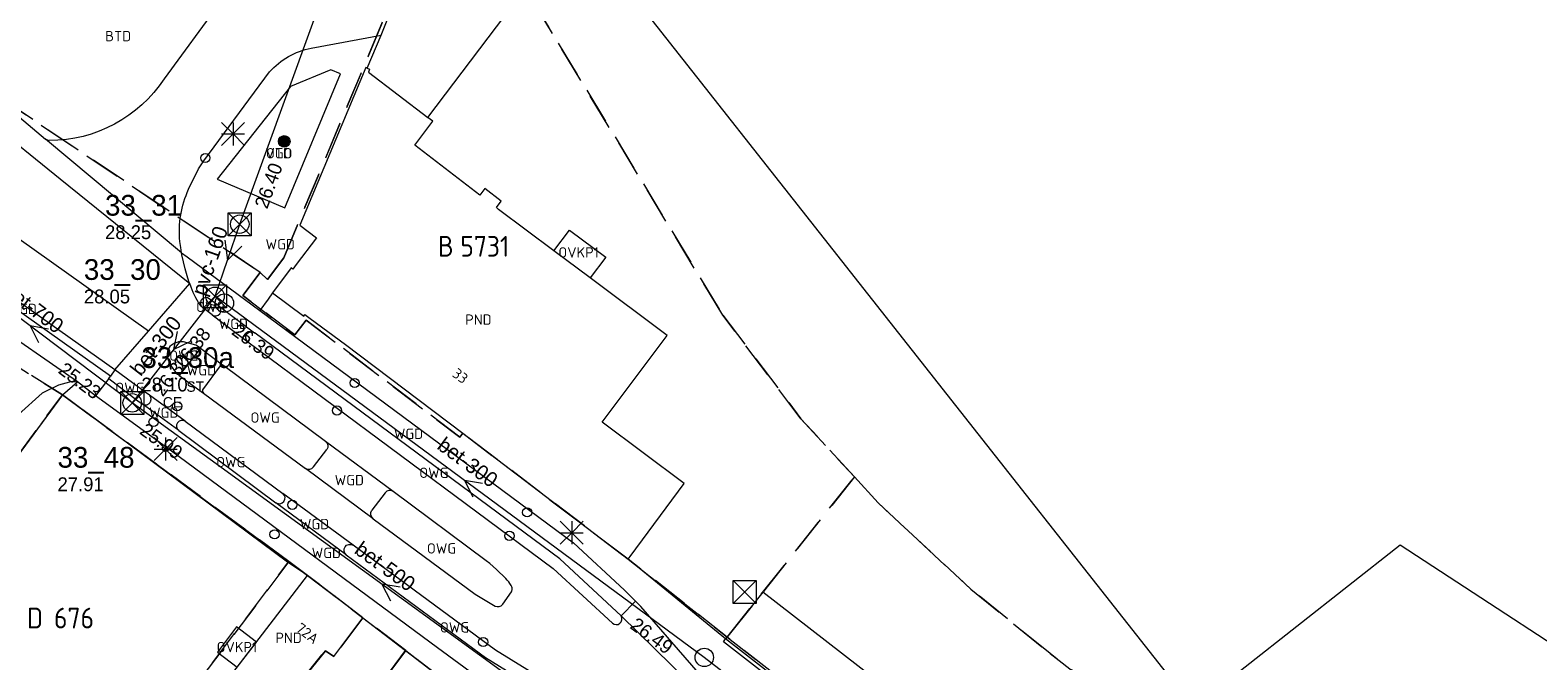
# Model space of a CAD drawing. Header units: metres. Extents: x 207644 to 210135, y 370459 to 373417.
# Tile 243 of 256: x 208356 to 208487, y 372342 to 372397. Entities that reach past the tile are written whole.
import ezdxf
from ezdxf.enums import TextEntityAlignment as Align

# ---------------------------------------------------------------- set-up
doc = ezdxf.new("R2010")
doc.units = ezdxf.units.M
doc.linetypes.add('HIDDEN2', pattern=[4.7625, 3.175, -1.5875])
for name, color, linetype in [('BTD', 7, 'Continuous'), ('combi_kolk', 7, 'Continuous'), ('CON_BxH160x160mm', 7, 'Continuous'), ('CON_BxH300x300mm', 7, 'Continuous'), ('CON_BxH500x500mm', 7, 'Continuous'), ('CON_BxH700x700mm', 7, 'Continuous'), ('DMM_BxH160x160mm', 7, 'Continuous'), ('DMM_BxH300x300mm', 7, 'Continuous'), ('DMM_BxH500x500mm', 7, 'Continuous'), ('DMM_BxH700x700mm', 7, 'Continuous'), ('GB', 1, 'Continuous'), ('GB07', 1, 'Continuous'), ('GB11', 1, 'Continuous'), ('INV_BxH300x300mm', 7, 'Continuous'), ('INV_BxH500x500mm', 7, 'Continuous'), ('INV_BxH700x700mm', 7, 'Continuous'), ('KAD_Niet_vastgesteld_Perceel', 30, 'Continuous'), ('KAD_perceelnummer', 212, 'Continuous'), ('KAD_sectie', 212, 'Continuous'), ('KAD_Vastgesteld_Perceel', 212, 'Continuous'), ('KO_INSPECTIE', 7, 'Continuous'), ('NAR', 7, 'Continuous'), ('NLV_inspectieput', 7, 'Continuous'), ('NLV_verdekte_put', 7, 'Continuous'), ('NNR_inspectieput', 7, 'Continuous'), ('NNR_verdekte_put', 7, 'Continuous'), ('NOD_inspectieput', 7, 'Continuous'), ('NOD_verdekte_put', 7, 'Continuous'), ('OTD', 7, 'Continuous'), ('OVKP1', 7, 'Continuous'), ('OWG', 7, 'Continuous'), ('PIJL', 7, 'Continuous'), ('PND', 7, 'Continuous'), ('trottoirkolk', 7, 'Continuous'), ('VGO', 7, 'Continuous'), ('WGD', 7, 'Continuous')]:
    doc.layers.add(name, color=color, linetype=linetype)
for name, color, linetype, lineweight in [('GBOR', 7, 'Continuous', 25), ('GIMGMV', 7, 'Continuous', 25), ('GMV', 7, 'Continuous', 25), ('GP1', 7, 'Continuous', 30), ('Q21_lantaarnpaal', 1, 'Continuous', 0), ('Q26_boom', 72, 'Continuous', 0), ('Q28_rioolput', 153, 'Continuous', 0)]:
    doc.layers.add(name, color=color, linetype=linetype, lineweight=lineweight)
doc.styles.add('ISO', font='isocpeur.ttf', dxfattribs={"height": 1})
doc.styles.add('ISOCP', font='ISOCP.shx', dxfattribs={"height": 1.8})

# ---------------------------------------------------------------- blocks, each defined once
blk = doc.blocks.new('ACMAP_ANN_TEMPLATE_Vastgesteld_Perceelnummer')
at = {"layer": 'KAD_perceelnummer', "style": 'ISOCP'}
blk.add_attdef('Perceelnummer', text='', height=1.8, dxfattribs=at).set_placement((0, 0), align=Align.MIDDLE)
at = {"layer": 'KAD_sectie', "style": 'ISOCP'}
blk.add_attdef('sectie', text='', height=1.8, dxfattribs=at).set_placement((-2.7, 0), align=Align.MIDDLE_RIGHT)
blk = doc.blocks.new('Q26')
blk.add_hatch(color=256).paths.add_polyline_path([(-0.45, -0.01, 1), (0.55, -0.01, 1)])
blk.add_circle((0.05, -0.01), 0.5)
blk = doc.blocks.new('Q21')
for p, q in [((-1, 1), (0, 0)), ((-1, 0), (0, 0)), ((-1, -1), (0, 0)), ((0, 1), (0, 0)), ((0, 0), (1, 1)), ((0, 0), (1, 0)), ((0, 0), (0, -1)), ((0, 0), (1, -1))]:
    blk.add_line(p, q)
blk = doc.blocks.new('Q28')
at = {"linetype": 'Continuous'}
for p, q in [((-1, -1), (1, 1)), ((-1, 1), (1, -1))]:
    blk.add_line(p, q, dxfattribs=at)
blk.add_lwpolyline([(1, 1), (1, -1), (-1, -1), (-1, 1)], close=True)

msp = doc.modelspace()

# ---------------------------------------------------------------- linework, layer by layer
at = {"layer": 'combi_kolk', "color": 253, "lineweight": 13}
for centre in [(208371.34, 372385.64), (208366.84, 372362.71)]:
    msp.add_circle(centre, 0.4, dxfattribs=at)
at = {"layer": 'CON_BxH160x160mm', "color": 253, "linetype": 'Continuous', "lineweight": 13}
msp.add_lwpolyline([(208372.177, 372373.627), (208374.331, 372379.888)], dxfattribs=at)
at = {"layer": 'CON_BxH300x300mm', "color": 253, "linetype": 'Continuous', "lineweight": 13}
for points in [[(208374.331, 372379.888), (208388.904, 372420.007)], [(208372.177, 372373.627), (208364.979, 372364.371)], [(208372.988, 372373.029), (208372.177, 372373.627)], [(208414.69, 372342.26), (208372.988, 372373.029)], [(208459.84, 372307.41), (208414.69, 372342.26)]]:
    msp.add_lwpolyline(points, dxfattribs=at)
at = {"layer": 'CON_BxH500x500mm', "color": 253, "linetype": 'Continuous', "lineweight": 13}
msp.add_lwpolyline([(208408.38, 372332.849), (208364.979, 372364.371)], dxfattribs=at)
at = {"layer": 'CON_BxH700x700mm', "color": 253, "linetype": 'Continuous', "lineweight": 13}
msp.add_lwpolyline([(208364.979, 372364.371), (208347.253, 372377.733)], dxfattribs=at)
at = {"layer": 'GB', "color": 253, "linetype": 'Continuous', "lineweight": 13}
for points in [[(208404.42, 372404.873), (208457.187, 372337.897)], [(208385.275, 372393.49), (208379.543, 372379.804)], [(208385.388, 372393.446), (208385.275, 372393.49)], [(208385.388, 372393.446), (208385.6, 372393.363)], [(208385.6, 372393.363), (208385.499, 372393.098)], [(208385.499, 372393.098), (208390.68, 372389.155)], [(208390.703, 372389.138), (208390.68, 372389.155)], [(208391.106, 372388.831), (208390.703, 372389.138)], [(208389.527, 372386.739), (208391.106, 372388.831)], [(208395.191, 372382.409), (208389.527, 372386.739)], [(208395.619, 372382.974), (208395.191, 372382.409)], [(208397.05, 372381.876), (208395.619, 372382.974)], [(208396.647, 372381.33), (208397.05, 372381.876)], [(208396.822, 372381.177), (208396.647, 372381.33)], [(208401.621, 372377.582), (208396.822, 372381.177)], [(208380.988, 372378.71), (208379.23, 372376.396)], [(208379.543, 372379.804), (208380.988, 372378.71)], [(208404.774, 372375.22), (208401.621, 372377.582)], [(208378.795, 372376.096), (208377.18, 372373.924)], [(208378.932, 372375.994), (208378.795, 372376.096)], [(208379.23, 372376.396), (208378.932, 372375.994)], [(208411.453, 372370.217), (208404.774, 372375.22)], [(208377.18, 372373.924), (208379.89, 372371.897)], [(208379.89, 372371.897), (208379.993, 372372.035)], [(208379.993, 372372.035), (208380.458, 372371.691)], [(208380.458, 372371.691), (208383.507, 372369.441)], [(208383.507, 372369.441), (208393.701, 372361.727)], [(208393.701, 372361.727), (208408.066, 372350.796)], [(208412.941, 372357.371), (208405.828, 372362.681)], [(208408.241, 372351.032), (208412.941, 372357.371)], [(208408.066, 372350.796), (208408.241, 372351.032)], [(208457.187, 372337.897), (208475.146, 372352.034)], [(208475.146, 372352.034), (208496.274, 372338.273)], [(208372.108, 372338.806), (208380.218, 372349.385)], [(208385.034, 372345.693), (208380.218, 372349.385)], [(208419.789, 372347.942), (208416.735, 372344.103)], [(208464.664, 372313.143), (208419.789, 372347.942)], [(208385.034, 372345.693), (208388.737, 372342.854)], [(208416.735, 372344.103), (208416.543, 372343.861)], [(208388.737, 372342.854), (208392.927, 372339.641)]]:
    msp.add_lwpolyline(points, dxfattribs=at)
at = {"layer": 'GB07', "color": 253, "linetype": 'Continuous', "lineweight": 13}
for points in [[(208382.507, 372342.343), (208385.034, 372345.693)], [(208379.469, 372340.004), (208381.762, 372342.847)], [(208381.762, 372342.847), (208382.507, 372342.343)], [(208384.009, 372336.476), (208388.737, 372342.854)]]:
    msp.add_lwpolyline(points, dxfattribs=at)
at = {"layer": 'GB11', "color": 253, "linetype": 'Continuous', "lineweight": 13}
msp.add_lwpolyline([(208405.828, 372362.681), (208411.453, 372370.217)], dxfattribs=at)
at = {"layer": 'GBOR', "color": 253, "linetype": 'Continuous', "lineweight": 13}
for points in [[(208366.387, 372370.584), (208349.517, 372382.574)], [(208366.387, 372370.584), (208369.979, 372374.731)], [(208363.48, 372367.227), (208366.387, 372370.584)]]:
    msp.add_lwpolyline(points, dxfattribs=at)
at = {"layer": 'GIMGMV', "color": 253, "linetype": 'Continuous', "lineweight": 13}
for points in [[(208416.359, 372343.624), (208416.543, 372343.861)], [(208450.608, 372317.352), (208416.543, 372343.861)]]:
    msp.add_lwpolyline(points, dxfattribs=at)
at = {"layer": 'GMV', "color": 253, "linetype": 'Continuous', "lineweight": 13}
for points in [[(208386.603, 372396.308), (208389.672, 372403.977)], [(208390.68, 372389.155), (208398.88, 372400.049)], [(208372.592, 372399.115), (208367.77, 372392.506)], [(208380.533, 372395.182), (208386.603, 372396.308)], [(208385.388, 372393.446), (208386.603, 372396.308)], [(208371.199, 372385.397), (208376.914, 372393.11)], [(208378.231, 372381.312), (208383.09, 372392.951)], [(208382.245, 372393.293), (208378.739, 372391.851)], [(208383.09, 372392.951), (208382.245, 372393.293)], [(208378.739, 372391.851), (208372.374, 372383.801)], [(208355.201, 372389.173), (208357.451, 372387.27)], [(208352.394, 372388.93), (208358.71, 372383.83)], [(208369.268, 372377.413), (208357.451, 372387.27)], [(208370.745, 372384.692), (208371.199, 372385.397)], [(208358.71, 372383.83), (208369.979, 372374.731)], [(208369.879, 372382.92), (208370.745, 372384.692)], [(208372.374, 372383.801), (208378.231, 372381.312)], [(208363.092, 372366.684), (208347.372, 372377.825)], [(208369.197, 372377.863), (208369.112, 372378.38)], [(208369.268, 372377.413), (208369.197, 372377.863)], [(208369.268, 372377.413), (208369.751, 372377.056)], [(208369.296, 372377.237), (208369.268, 372377.413)], [(208369.424, 372376.617), (208369.296, 372377.237)], [(208369.576, 372376.002), (208369.424, 372376.617)], [(208369.752, 372375.394), (208369.576, 372376.002)], [(208369.751, 372377.056), (208376.06, 372372.386)], [(208363.48, 372367.227), (208352.303, 372375.148)], [(208369.913, 372374.906), (208369.752, 372375.394)], [(208369.979, 372374.731), (208369.913, 372374.906)], [(208370.093, 372374.425), (208369.979, 372374.731)], [(208370.291, 372373.951), (208370.093, 372374.425)], [(208370.507, 372373.485), (208370.291, 372373.951)], [(208370.613, 372373.285), (208370.507, 372373.485)], [(208370.733, 372373.093), (208370.613, 372373.285)], [(208372.55, 372372.769), (208371.661, 372373.415)], [(208376.789, 372373.387), (208376.06, 372372.386)], [(208377.18, 372373.924), (208376.789, 372373.387)], [(208370.973, 372372.776), (208370.733, 372373.093)], [(208371.085, 372372.653), (208370.973, 372372.776)], [(208371.919, 372372.015), (208371.085, 372372.653)], [(208371.919, 372372.015), (208375.018, 372369.675)], [(208372.55, 372372.769), (208375.619, 372370.462)], [(208376.06, 372372.386), (208403.321, 372352.208)], [(208360.224, 372366.206), (208352.36, 372371.648)], [(208368.386, 372369.378), (208368.26, 372369.253)], [(208368.531, 372369.48), (208368.386, 372369.378)], [(208368.689, 372369.56), (208368.531, 372369.48)], [(208368.854, 372369.623), (208368.689, 372369.56)], [(208368.999, 372369.661), (208368.854, 372369.623)], [(208369.147, 372369.679), (208368.999, 372369.661)], [(208369.296, 372369.681), (208369.147, 372369.679)], [(208369.445, 372369.665), (208369.296, 372369.681)], [(208370.506, 372369.377), (208369.445, 372369.665)], [(208370.916, 372369.109), (208370.506, 372369.377)], [(208375.018, 372369.675), (208401.568, 372349.973)], [(208375.638, 372370.448), (208375.619, 372370.462)], [(208375.656, 372370.434), (208375.638, 372370.448)], [(208402.133, 372350.818), (208375.656, 372370.434)], [(208368.02, 372368.664), (208368.014, 372368.52)], [(208368.014, 372368.52), (208368.028, 372368.376)], [(208368.048, 372368.822), (208368.02, 372368.664)], [(208368.028, 372368.376), (208368.06, 372368.235)], [(208368.096, 372368.976), (208368.048, 372368.822)], [(208368.06, 372368.235), (208368.111, 372368.1)], [(208368.167, 372369.121), (208368.096, 372368.976)], [(208368.111, 372368.1), (208368.379, 372367.548)], [(208368.26, 372369.253), (208368.167, 372369.121)], [(208370.916, 372369.109), (208369.052, 372366.76)], [(208370.916, 372369.109), (208372.933, 372367.599)], [(208363.48, 372367.227), (208363.092, 372366.684)], [(208366.116, 372365.293), (208363.48, 372367.227)], [(208368.379, 372367.548), (208368.749, 372367.031)], [(208368.749, 372367.031), (208369.052, 372366.76)], [(208369.052, 372366.76), (208371.167, 372365.226)], [(208372.63, 372367.573), (208371.1, 372365.51)], [(208381.777, 372361.024), (208372.933, 372367.599)], [(208358.584, 372365.908), (208357.159, 372365.204)], [(208359.52, 372366.162), (208358.584, 372365.908)], [(208358.92, 372365.065), (208360.224, 372366.206)], [(208360.224, 372366.206), (208359.52, 372366.162)], [(208361.798, 372364.992), (208360.224, 372366.206)], [(208362.945, 372366.479), (208361.798, 372364.992)], [(208362.945, 372366.479), (208363.092, 372366.684)], [(208362.945, 372366.479), (208365.483, 372364.545)], [(208358.92, 372365.065), (208346.275, 372347.9)], [(208357.159, 372365.204), (208355.113, 372363.349)], [(208378.478, 372350.543), (208358.92, 372365.065)], [(208362.311, 372364.596), (208361.798, 372364.992)], [(208368.381, 372360.164), (208362.311, 372364.596)], [(208365.483, 372364.545), (208365.844, 372364.281)], [(208365.844, 372364.281), (208365.881, 372364.258)], [(208369.024, 372361.962), (208365.844, 372364.281)], [(208365.881, 372364.258), (208365.919, 372364.238)], [(208365.919, 372364.238), (208365.959, 372364.222)], [(208365.959, 372364.222), (208366, 372364.209)], [(208366, 372364.209), (208366.042, 372364.199)], [(208366.042, 372364.199), (208366.085, 372364.194)], [(208366.085, 372364.194), (208366.128, 372364.192)], [(208366.484, 372365.026), (208366.116, 372365.293)], [(208366.128, 372364.192), (208366.171, 372364.194)], [(208366.171, 372364.194), (208366.214, 372364.199)], [(208366.214, 372364.199), (208366.256, 372364.209)], [(208366.256, 372364.209), (208366.297, 372364.222)], [(208366.297, 372364.222), (208366.337, 372364.238)], [(208366.337, 372364.238), (208366.375, 372364.258)], [(208366.375, 372364.258), (208366.411, 372364.281)], [(208366.411, 372364.281), (208366.445, 372364.307)], [(208366.445, 372364.307), (208366.477, 372364.337)], [(208366.477, 372364.337), (208366.506, 372364.368)], [(208369.595, 372362.769), (208366.484, 372365.026)], [(208366.505, 372365.004), (208366.484, 372365.026)], [(208366.531, 372364.97), (208366.505, 372365.004)], [(208366.506, 372364.368), (208366.532, 372364.403)], [(208366.554, 372364.933), (208366.531, 372364.97)], [(208366.532, 372364.403), (208366.556, 372364.439)], [(208366.574, 372364.895), (208366.554, 372364.933)], [(208366.556, 372364.439), (208366.575, 372364.477)], [(208366.591, 372364.855), (208366.574, 372364.895)], [(208366.575, 372364.477), (208366.592, 372364.517)], [(208366.604, 372364.814), (208366.591, 372364.855)], [(208366.592, 372364.517), (208366.605, 372364.558)], [(208366.614, 372364.772), (208366.604, 372364.814)], [(208366.605, 372364.558), (208366.614, 372364.601)], [(208366.619, 372364.73), (208366.614, 372364.772)], [(208366.614, 372364.601), (208366.619, 372364.643)], [(208366.621, 372364.686), (208366.619, 372364.73)], [(208366.619, 372364.643), (208366.621, 372364.686)], [(208371.167, 372365.226), (208380.036, 372358.662)], [(208369.024, 372361.962), (208377.473, 372355.694)], [(208369.595, 372362.769), (208378.066, 372356.51)], [(208380.732, 372358.802), (208381.887, 372360.31)], [(208387.656, 372356.673), (208381.777, 372361.024)], [(208391.512, 372343.083), (208368.381, 372360.164)], [(208385.931, 372354.29), (208380.036, 372358.662)], [(208384.166, 372352.011), (208378.066, 372356.51)], [(208386.962, 372356.555), (208385.806, 372355.051)], [(208395.74, 372350.658), (208387.656, 372356.673)], [(208383.583, 372351.167), (208377.473, 372355.694)], [(208385.931, 372354.29), (208394.793, 372347.751)], [(208383.583, 372351.167), (208395.692, 372342.246)], [(208396.539, 372342.881), (208384.166, 372352.011)], [(208403.321, 372352.208), (208407.765, 372348.101)], [(208380.218, 372349.385), (208378.478, 372350.543)], [(208396.047, 372350.418), (208395.74, 372350.658)], [(208396.344, 372350.167), (208396.047, 372350.418)], [(208396.633, 372349.906), (208396.344, 372350.167)], [(208397.446, 372349.105), (208396.633, 372349.906)], [(208401.568, 372349.973), (208406.703, 372345.246)], [(208407.457, 372345.879), (208402.133, 372350.818)], [(208416.543, 372343.861), (208408.066, 372350.796)], [(208397.964, 372348.384), (208397.904, 372348.51)], [(208394.793, 372347.751), (208396.522, 372346.726)], [(208397.175, 372346.872), (208397.934, 372347.959)], [(208397.934, 372347.959), (208397.965, 372348.027)], [(208397.984, 372348.317), (208397.964, 372348.384)], [(208397.965, 372348.027), (208397.994, 372348.173)], [(208397.994, 372348.248), (208397.984, 372348.317)], [(208397.994, 372348.173), (208397.994, 372348.248)], [(208407.457, 372345.879), (208408.702, 372347.158)], [(208407.765, 372348.101), (208408.702, 372347.158)], [(208409.181, 372346.68), (208408.702, 372347.158)], [(208413.274, 372340.174), (208407.457, 372345.879)], [(208414.191, 372340.924), (208409.181, 372346.68)], [(208450.424, 372317.115), (208416.359, 372343.624)], [(208394.787, 372340.702), (208391.512, 372343.083)], [(208395.692, 372342.246), (208401.898, 372338.417)], [(208402.362, 372339.289), (208396.539, 372342.881)]]:
    msp.add_lwpolyline(points, dxfattribs=at)
for points in [[(208376.914, 372393.11, -0.1657297), (208380.533, 372395.182)], [(208367.77, 372392.506, -0.249982), (208357.768, 372387.148)], [(208357.451, 372387.27, -0.0754596), (208357.768, 372387.148)], [(208369.112, 372378.38, -0.1279679), (208369.879, 372382.92)], [(208371.661, 372373.415, 0.8266905), (208370.973, 372372.776)], [(208371.919, 372372.015, 0.9191302), (208372.55, 372372.769)], [(208375.018, 372369.675, -0.946678), (208375.619, 372370.462)], [(208372.933, 372367.599, 0.3367034), (208372.63, 372367.573)], [(208371.1, 372365.51, 0.3408565), (208371.167, 372365.226)], [(208369.595, 372362.769, 0.9680136), (208369.024, 372361.962)], [(208381.777, 372361.024, -0.3978111), (208381.887, 372360.31)], [(208380.036, 372358.662, 0.3651953), (208380.732, 372358.802)], [(208377.473, 372355.694, 0.9744169), (208378.066, 372356.51)], [(208387.656, 372356.673, 0.4091533), (208386.962, 372356.555)], [(208385.931, 372354.29, -0.3928803), (208385.806, 372355.051)], [(208383.583, 372351.167, -0.9510458), (208384.166, 372352.011)], [(208397.904, 372348.51, 0.0636621), (208397.446, 372349.105)], [(208396.522, 372346.726, 0.3614853), (208397.175, 372346.872)], [(208406.703, 372345.246, 0.898952), (208407.457, 372345.879)]]:
    msp.add_lwpolyline(points, format="xyb", dxfattribs=at)
at = {"layer": 'GP1', "color": 253, "linetype": 'Continuous', "lineweight": 13}
for points in [[(208401.621, 372377.582), (208402.969, 372379.38), (208406.121, 372377.019), (208404.774, 372375.22)], [(208374.053, 372344.912), (208372.381, 372342.731)], [(208375.776, 372343.59), (208374.053, 372344.912)], [(208374.105, 372341.41), (208375.776, 372343.59)], [(208372.381, 372342.731), (208374.105, 372341.41)]]:
    msp.add_lwpolyline(points, dxfattribs=at)
at = {"layer": 'KAD_Niet_vastgesteld_Perceel', "color": 253, "linetype": 'HIDDEN2', "lineweight": 13}
msp.add_lwpolyline([(208318.824, 372330.148), (208323.047, 372343.814), (208324.053, 372345.236), (208332.462, 372343.456), (208349.242, 372371.151), (208358.92, 372365.065), (208346.275, 372347.9), (208345.567, 372346.737), (208344.892, 372345.555), (208344.249, 372344.355), (208343.635, 372343.14), (208343.168, 372342.159), (208342.724, 372341.167)], dxfattribs=at)
at = {"layer": 'KAD_Vastgesteld_Perceel', "color": 253, "linetype": 'HIDDEN2', "lineweight": 13}
for points in [[(208460.407, 372330.498), (208444.729, 372342.613), (208437.846, 372348.182), (208429.796, 372355.685), (208427.734, 372357.931), (208423.085, 372362.994), (208416.287, 372371.998), (208392.148, 372411.916), (208394.391, 372417.066), (208439.185, 372438.975), (208479.223, 372458.358), (208640.844, 372537.262), (208734.668, 372583.368)], [(208640.844, 372537.262), (208479.223, 372458.358), (208439.185, 372438.975), (208394.391, 372417.066), (208392.148, 372411.916), (208392.207, 372410.502), (208378.142, 372376.967), (208376.74, 372375.09), (208376.111, 372375.703), (208341.262, 372399.108)], [(208392.261, 372340.152), (208388.747, 372342.867), (208385.034, 372345.693), (208380.218, 372349.385), (208378.594, 372350.58), (208358.92, 372365.065), (208349.242, 372371.151), (208349.031, 372371.284), (208347.33, 372372.849), (208341.41, 372377.033), (208331.251, 372383.528), (208325.576, 372387.156), (208336.791, 372402.111), (208341.262, 372399.108), (208376.111, 372375.703), (208374.591, 372373.705), (208379.111, 372370.265), (208380.092, 372371.555), (208393.441, 372361.385), (208393.701, 372361.727), (208408.066, 372350.796), (208416.676, 372344.028), (208450.592, 372317.366)]]:
    msp.add_lwpolyline(points, dxfattribs=at)
for points in [[(208393.701, 372361.727), (208393.441, 372361.385), (208380.092, 372371.555), (208379.111, 372370.265), (208374.591, 372373.705), (208376.111, 372375.703), (208376.74, 372375.09), (208378.142, 372376.967), (208392.207, 372410.502), (208392.148, 372411.916), (208416.287, 372371.998), (208423.085, 372362.994), (208427.734, 372357.931), (208416.676, 372344.028), (208408.066, 372350.796), (208393.701, 372361.727)], [(208342.724, 372341.167), (208343.168, 372342.159), (208343.635, 372343.14), (208344.249, 372344.355), (208344.892, 372345.555), (208345.567, 372346.737), (208346.275, 372347.9), (208358.92, 372365.065), (208378.594, 372350.58), (208363.336, 372330.401), (208360.235, 372326.291), (208342.13, 372339.716), (208342.724, 372341.167)], [(208450.592, 372317.366), (208416.676, 372344.028), (208427.734, 372357.931), (208429.796, 372355.685), (208437.846, 372348.182), (208444.729, 372342.613), (208460.407, 372330.498), (208453.757, 372321.604), (208450.592, 372317.366)], [(208363.336, 372330.401), (208378.594, 372350.58), (208380.218, 372349.385), (208385.034, 372345.693), (208382.507, 372342.343), (208381.762, 372342.847), (208379.468, 372340.003), (208378.867, 372340.516), (208374.633, 372334.953), (208370.86, 372330.046), (208373.913, 372327.891), (208372.203, 372325.63), (208369.642, 372327.486), (208368.736, 372326.369), (208363.336, 372330.401)], [(208388.747, 372342.867), (208370.699, 372318.522), (208360.235, 372326.291), (208363.336, 372330.401), (208368.736, 372326.369), (208369.642, 372327.486), (208372.203, 372325.63), (208373.913, 372327.891), (208370.86, 372330.046), (208374.633, 372334.953), (208378.867, 372340.516), (208379.468, 372340.003), (208381.762, 372342.847), (208382.507, 372342.343), (208385.034, 372345.693), (208388.747, 372342.867)], [(208338.425, 372275.511), (208370.699, 372318.522), (208388.747, 372342.867), (208392.261, 372340.152), (208393.007, 372339.75), (208383.42, 372327.087), (208382.942, 372327.843), (208380.278, 372317.151), (208376.076, 372300.443), (208368.071, 372304.311), (208338.011, 372259.892), (208335.625, 372271.771), (208338.425, 372275.511)]]:
    msp.add_lwpolyline(points, close=True, dxfattribs=at)
at = {"layer": 'NOD_inspectieput', "color": 253, "lineweight": 13}
for centre in [(208374.33, 372379.89), (208372.18, 372373.63), (208364.98, 372364.37)]:
    msp.add_circle(centre, 0.8, dxfattribs=at)
at = {"layer": 'NOD_verdekte_put', "color": 253, "lineweight": 13}
for centre in [(208372.99, 372373.03), (208414.69, 372342.26)]:
    msp.add_circle(centre, 0.8, dxfattribs=at)
at = {"layer": 'PIJL', "color": 253, "lineweight": 13}
for points in [[(208373.02, 372378.49), (208373.25, 372376.76), (208374.5, 372377.98)], [(208357.7, 372370.76), (208356.12, 372371.05), (208356.83, 372369.61)], [(208368.89, 372370.58), (208368.58, 372369), (208370.03, 372369.69)], [(208395.43, 372357.37), (208393.84, 372357.64), (208394.57, 372356.21)], [(208388.27, 372348.35), (208386.68, 372348.61), (208387.42, 372347.18)]]:
    msp.add_lwpolyline(points, dxfattribs=at)
at = {"layer": 'trottoirkolk', "color": 253, "lineweight": 13}
for centre in [(208384.31, 372366.1), (208368.89, 372364.07), (208382.77, 372363.71), (208378.89, 372355.51), (208399.3, 372354.86), (208377.35, 372352.95), (208397.76, 372352.82), (208395.48, 372343.6)]:
    msp.add_circle(centre, 0.4, dxfattribs=at)

# ---------------------------------------------------------------- block references
at = {"layer": 'KAD_Vastgesteld_Perceel', "color": 253, "linetype": 'HIDDEN2', "lineweight": 13}
ref = msp.add_blockref('ACMAP_ANN_TEMPLATE_Vastgesteld_Perceelnummer', (208395.619, 372377.972), dxfattribs=at)
ref.add_attrib('Perceelnummer', '5731', dxfattribs={"layer": 'KAD_perceelnummer', "lineweight": 13, "height": 1.8, "style": 'ISOCP'}).set_placement((208395.619, 372377.972), align=Align.MIDDLE)
ref.add_attrib('sectie', 'B', dxfattribs={"layer": 'KAD_sectie', "lineweight": 13, "height": 1.8, "style": 'ISOCP'}).set_placement((208392.919, 372377.972), align=Align.MIDDLE_RIGHT)
ref = msp.add_blockref('ACMAP_ANN_TEMPLATE_Vastgesteld_Perceelnummer', (208359.925, 372345.678), dxfattribs=at)
ref.add_attrib('Perceelnummer', '676', dxfattribs={"layer": 'KAD_perceelnummer', "lineweight": 13, "height": 1.8, "style": 'ISOCP'}).set_placement((208359.925, 372345.678), align=Align.MIDDLE)
ref.add_attrib('sectie', 'D', dxfattribs={"layer": 'KAD_sectie', "lineweight": 13, "height": 1.8, "style": 'ISOCP'}).set_placement((208357.225, 372345.678), align=Align.MIDDLE_RIGHT)
at = {"layer": 'Q21_lantaarnpaal', "color": 253}
for p in [(208373.746, 372387.724), (208367.885, 372360.35), (208403.174, 372353.085)]:
    msp.add_blockref('Q21', p, dxfattribs=at)
at = {"layer": 'Q26_boom', "color": 253}
msp.add_blockref('Q26', (208378.142, 372387.09), dxfattribs=at)
at = {"layer": 'Q28_rioolput', "color": 253}
for p in [(208374.331, 372379.888), (208372.177, 372373.627), (208364.979, 372364.371), (208418.209, 372347.931)]:
    msp.add_blockref('Q28', p, dxfattribs=at)

# ---------------------------------------------------------------- texts
at = {"layer": 'BTD', "color": 253, "linetype": 'Continuous', "lineweight": 13, "style": 'ISO'}
msp.add_text('BTD', height=0.9, dxfattribs=at).set_placement((208363.761, 372396.224), align=Align.MIDDLE_CENTER)
at = {"layer": 'DMM_BxH160x160mm', "color": 253, "lineweight": 13}
msp.add_text('pvc-160', height=1.3, rotation=71.02, dxfattribs=at).set_placement((208371.32, 372373.57))
at = {"layer": 'DMM_BxH300x300mm', "color": 253, "lineweight": 13}
for rotation, p in [(52.13, (208365.73, 372366.6)), (323.58, (208391.38, 372360.44))]:
    msp.add_text('bet-300', height=1.3, rotation=rotation, dxfattribs=at).set_placement(p)
at = {"layer": 'DMM_BxH500x500mm', "color": 253, "lineweight": 13}
msp.add_text('bet-500', height=1.3, rotation=324.01, dxfattribs=at).set_placement((208384.19, 372351.38))
at = {"layer": 'DMM_BxH700x700mm', "color": 253, "lineweight": 13}
msp.add_text('bet-700', height=1.3, rotation=322.99, dxfattribs=at).set_placement((208353.67, 372373.87))
at = {"layer": 'INV_BxH300x300mm', "color": 253, "lineweight": 13}
for s, rotation, p in [('26.40', 70.04, (208376.71, 372381.15)), ('26.38', 52.13, (208369.42, 372367.15)), ('26.39', 323.58, (208373.53, 372370.39)), ('26.30', 52.13, (208367.63, 372364.84)), ('26.49', 323.58, (208408.15, 372344.85))]:
    msp.add_text(s, height=1.2, rotation=rotation, dxfattribs=at).set_placement(p)
at = {"layer": 'INV_BxH500x500mm', "color": 253, "lineweight": 13}
msp.add_text('25.99', height=1.2, rotation=324.01, dxfattribs=at).set_placement((208365.54, 372361.74))
at = {"layer": 'INV_BxH700x700mm', "color": 253, "lineweight": 13}
msp.add_text('25.23', height=1.2, rotation=322.99, dxfattribs=at).set_placement((208358.47, 372367.03))
at = {"layer": 'KO_INSPECTIE', "color": 253, "lineweight": 13}
for s, p in [('ST', (208369.69, 372365.33)), ('CE', (208367.64, 372363.97))]:
    msp.add_text(s, height=0.9, dxfattribs=at).set_placement(p)
at = {"layer": 'NAR', "color": 253, "linetype": 'Continuous', "lineweight": 13, "style": 'ISO'}
for s, rotation, p in [('33', 323.2, (208393.486, 372366.711)), ('72A', 322.5, (208380.206, 372344.354))]:
    msp.add_text(s, height=0.9, rotation=rotation, dxfattribs=at).set_placement(p, align=Align.MIDDLE_CENTER)
at = {"layer": 'NLV_inspectieput', "color": 253, "lineweight": 13}
for s, p in [('28.25', (208362.62, 372378.59)), ('28.05', (208360.78, 372373.01)), ('27.91', (208358.49, 372356.7))]:
    msp.add_text(s, height=1.2, dxfattribs=at).set_placement(p)
at = {"layer": 'NLV_verdekte_put', "color": 253, "lineweight": 13}
msp.add_text('28.10', height=1.2, dxfattribs=at).set_placement((208365.78, 372365.36))
at = {"layer": 'NNR_inspectieput', "color": 253, "lineweight": 13}
for s, p in [('33_31', (208362.62, 372380.63)), ('33_30', (208360.78, 372375.05)), ('33_48', (208358.49, 372358.74))]:
    msp.add_text(s, height=1.8, dxfattribs=at).set_placement(p)
at = {"layer": 'NNR_verdekte_put', "color": 253, "lineweight": 13}
msp.add_text('33_30a', height=1.8, dxfattribs=at).set_placement((208365.78, 372367.4))
at = {"layer": 'OTD', "color": 253, "linetype": 'Continuous', "lineweight": 13, "style": 'ISO'}
msp.add_text('OTD', height=0.9, dxfattribs=at).set_placement((208377.732, 372386.051), align=Align.MIDDLE_CENTER)
at = {"layer": 'OVKP1', "color": 253, "linetype": 'Continuous', "lineweight": 13, "style": 'ISO'}
for p in [(208403.769, 372377.436), (208374.079, 372343.161)]:
    msp.add_text('OVKP1', height=0.9, dxfattribs=at).set_placement(p, align=Align.MIDDLE_CENTER)
at = {"layer": 'OWG', "color": 253, "linetype": 'Continuous', "lineweight": 13, "style": 'ISO'}
for p in [(208371.801, 372372.709), (208369.465, 372368.47), (208364.783, 372365.675), (208376.526, 372363.094), (208373.546, 372359.229), (208391.192, 372358.299), (208391.857, 372351.732), (208392.985, 372344.872)]:
    msp.add_text('OWG', height=0.9, dxfattribs=at).set_placement(p, align=Align.MIDDLE_CENTER)
at = {"layer": 'PND', "color": 253, "linetype": 'Continuous', "lineweight": 13, "style": 'ISO'}
for p in [(208395.061, 372371.6), (208378.571, 372343.965)]:
    msp.add_text('PND', height=0.9, dxfattribs=at).set_placement(p, align=Align.MIDDLE_CENTER)
at = {"layer": 'VGO', "color": 253, "linetype": 'Continuous', "lineweight": 13, "style": 'ISO'}
msp.add_text('VGO', height=0.9, dxfattribs=at).set_placement((208377.732, 372386.051), align=Align.MIDDLE_CENTER)
at = {"layer": 'WGD', "color": 253, "linetype": 'Continuous', "lineweight": 13, "style": 'ISO'}
for p in [(208377.84, 372378.145), (208355.426, 372372.526), (208373.769, 372371.236), (208370.993, 372367.202), (208367.72, 372363.521), (208388.985, 372361.689), (208383.846, 372357.665), (208380.82, 372353.847), (208381.848, 372351.336)]:
    msp.add_text('WGD', height=0.9, dxfattribs=at).set_placement(p, align=Align.MIDDLE_CENTER)

doc.saveas('drawing.dxf')
